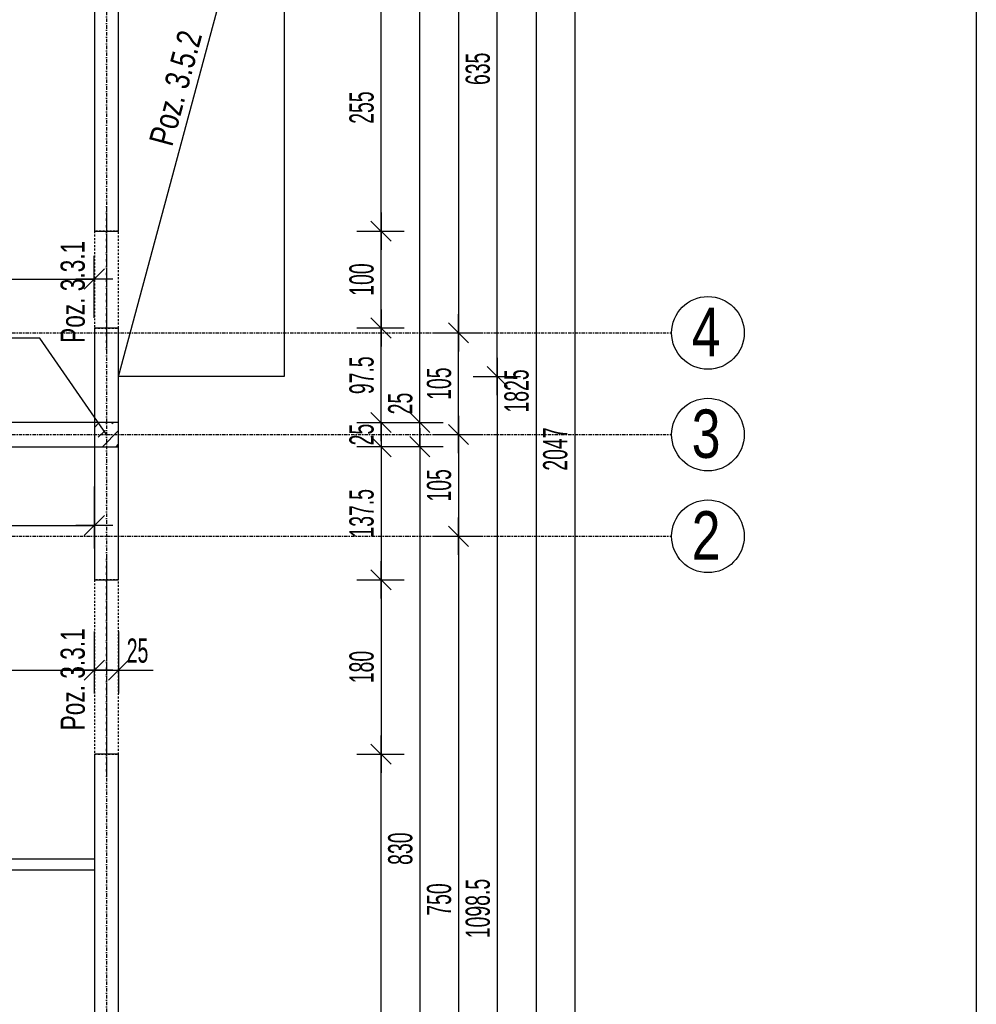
# Model space of a CAD drawing. Header units: millimetres. Extents: x -796 to 14823, y -2819 to 1873.
# Tile 49 of 51: x 13836 to 14823, y -827 to 190. Entities that reach past the tile are written whole.
import ezdxf

# ---------------------------------------------------------------- set-up
doc = ezdxf.new("R2010")
doc.units = ezdxf.units.MM
doc.header["$LTSCALE"] = 10
doc.linetypes.add('MO', pattern=[0.7, 0.35, -0.17, 0.01, -0.17])
doc.linetypes.add('MP', pattern=[0.36, 0.2, -0.16])
for name, color, linetype in [('BA_szr', 1, 'Continuous'), ('BA_txs', 2, 'Continuous'), ('BA_wym', 1, 'Continuous'), ('BD_lpm', 1, 'MP'), ('BD_osm', 1, 'MO'), ('BD_txs', 2, 'Continuous'), ('BD_wic', 1, 'Continuous'), ('BD_wig', 3, 'Continuous'), ('BZ_odn', 1, 'Continuous')]:
    doc.layers.add(name, color=color, linetype=linetype)
doc.styles.add('BIKTS', font='bikromsw.shx', dxfattribs={"width": 0.8})
doc.styles.add('BIKWYM', font='bikromsw.shx', dxfattribs={"width": 0.6})
doc.dimstyles.new('BA_KR_100_cm', dxfattribs={"dimtxt": 25, "dimasz": 1.666667, "dimexe": 24, "dimexo": 0, "dimgap": 0, "dimtad": 0, "dimdec": 1, "dimrnd": 0.5, "dimzin": 9, "dimdsep": 46, "dimtxsty": 'BIKWYM', "dimblk": 'WYM-KR', "dimcen": 0, "dimdle": 20, "dimclrd": 256, "dimclre": 256, "dimclrt": 2, "dimadec": 0, "dimazin": 0, "dimtfac": 0.033333, "dimtdec": 1, "dimtmove": 0, "dimatfit": 3, "dimldrblk": 'WYM-KR', "dimfxl": 25, "dimfxlon": 1, "dimtvp": 0.8, "dimtolj": 1, "dimarcsym": 0})
doc.dimstyles.new('BZ_ST_100_cm', dxfattribs={"dimtxt": 25, "dimasz": 1.666667, "dimexe": 24, "dimexo": 0, "dimgap": 0, "dimtad": 0, "dimdec": 1, "dimrnd": 0.5, "dimdsep": 46, "dimtxsty": 'BIKWYM', "dimblk": 'WYM-ST', "dimcen": 0, "dimdle": 20, "dimclrd": 256, "dimclre": 256, "dimclrt": 7, "dimadec": 0, "dimazin": 0, "dimtfac": 0.033333, "dimtdec": 1, "dimtix": 1, "dimtmove": 2, "dimatfit": 3, "dimldrblk": 'WYM-ST', "dimfxl": 25, "dimfxlon": 1, "dimtvp": 0.8, "dimtolj": 1, "dimtzin": 0, "dimarcsym": 0})

# ---------------------------------------------------------------- blocks, each defined once
blk = doc.blocks.new('WYM-ST')
blk.add_hatch(color=256).paths.add_polyline_path([(-13, 2.88), (0, 0), (-13, -2.88)])
blk.add_lwpolyline([(0, 0), (-13, 2.88), (-13, -2.88), (0, 0)])
blk = doc.blocks.new('WYM-KR')
at = {"color": 7, "linetype": 'ByBlock'}
blk.add_line((6.24, 6.24), (-6.24, -6.24), dxfattribs=at)
at = {"linetype": 'ByBlock'}
blk.add_line((11.52, 0), (-11.52, 0), dxfattribs=at)
blk = doc.blocks.new('*D492')
at = {"layer": 'BA_wym', "lineweight": -2}
for p, q in [((14183.6, 226.4), (14232.6, 226.4)), ((14208.6, -27), (14208.6, 224.7)), ((14183.6, -28.6), (14232.6, -28.6))]:
    blk.add_line(p, q, dxfattribs=at)
at = {"layer": 'Defpoints', "color": 0}
for p in [(13937.6, 226.4), (14208.6, 226.4), (13937.6, -28.6)]:
    blk.add_point(p, dxfattribs=at)
at = {"layer": 'BA_wym', "lineweight": -2, "xscale": 1.666666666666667, "yscale": 1.666666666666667, "zscale": 1.666666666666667}
for p, rotation in [((14208.6, 226.4), 90), ((14208.6, -28.6), 270)]:
    blk.add_blockref('WYM-KR', p, dxfattribs=dict(at, rotation=rotation))
at = {"layer": 'BA_wym', "color": 2, "insert": (14188.6, 98.9), "char_height": 25, "attachment_point": 5, "rotation": 90, "style": 'BIKWYM'}
blk.add_mtext('\\A1;255', dxfattribs=at)
blk = doc.blocks.new('*D493')
at = {"layer": 'BA_wym', "lineweight": -2}
for p, q in [((14183.6, -28.6), (14232.6, -28.6)), ((14208.6, -127), (14208.6, -30.3)), ((14183.6, -128.6), (14232.6, -128.6))]:
    blk.add_line(p, q, dxfattribs=at)
at = {"layer": 'Defpoints', "color": 0}
for p in [(13937.6, -28.6), (14208.6, -28.6), (13937.6, -128.6)]:
    blk.add_point(p, dxfattribs=at)
at = {"layer": 'BA_wym', "lineweight": -2, "xscale": 1.666666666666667, "yscale": 1.666666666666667, "zscale": 1.666666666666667}
for p, rotation in [((14208.6, -28.6), 90), ((14208.6, -128.6), 270)]:
    blk.add_blockref('WYM-KR', p, dxfattribs=dict(at, rotation=rotation))
at = {"layer": 'BA_wym', "color": 2, "insert": (14188.6, -78.6), "char_height": 25, "attachment_point": 5, "rotation": 90, "style": 'BIKWYM'}
blk.add_mtext('\\A1;100', dxfattribs=at)
blk = doc.blocks.new('*D494')
at = {"layer": 'BA_wym', "lineweight": -2}
for p, q in [((14183.6, -128.6), (14232.6, -128.6)), ((14208.6, -224.5), (14208.6, -130.3)), ((14183.6, -226.1), (14232.6, -226.1))]:
    blk.add_line(p, q, dxfattribs=at)
at = {"layer": 'Defpoints', "color": 0}
for p in [(13937.6, -128.6), (14208.6, -128.6), (13937.6, -226.1)]:
    blk.add_point(p, dxfattribs=at)
at = {"layer": 'BA_wym', "lineweight": -2, "xscale": 1.666666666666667, "yscale": 1.666666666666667, "zscale": 1.666666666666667}
for p, rotation in [((14208.6, -128.6), 90), ((14208.6, -226.1), 270)]:
    blk.add_blockref('WYM-KR', p, dxfattribs=dict(at, rotation=rotation))
at = {"layer": 'BA_wym', "color": 2, "insert": (14188.6, -177.4), "char_height": 25, "attachment_point": 5, "rotation": 90, "style": 'BIKWYM'}
blk.add_mtext('\\A1;97.5', dxfattribs=at)
blk = doc.blocks.new('*D495')
at = {"layer": 'BA_wym', "lineweight": -2}
for p, q in [((14208.6, -224.5), (14208.6, -222.8)), ((14183.6, -226.1), (14232.6, -226.1)), ((14208.6, -226.1), (14208.6, -251.1)), ((14183.6, -251.1), (14232.6, -251.1)), ((14208.6, -252.8), (14208.6, -254.5))]:
    blk.add_line(p, q, dxfattribs=at)
at = {"layer": 'Defpoints', "color": 0}
for p in [(13937.6, -226.1), (13937.6, -251.1), (14208.6, -251.1)]:
    blk.add_point(p, dxfattribs=at)
at = {"layer": 'BA_wym', "lineweight": -2, "xscale": 1.666666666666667, "yscale": 1.666666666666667, "zscale": 1.666666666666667}
for p, rotation in [((14208.6, -226.1), 270), ((14208.6, -251.1), 90)]:
    blk.add_blockref('WYM-KR', p, dxfattribs=dict(at, rotation=rotation))
at = {"layer": 'BA_wym', "color": 2, "insert": (14188.6, -238.6), "char_height": 25, "attachment_point": 5, "rotation": 90, "style": 'BIKWYM'}
blk.add_mtext('\\A1;25', dxfattribs=at)
blk = doc.blocks.new('*D496')
at = {"layer": 'BA_wym', "lineweight": -2}
for p, q in [((14183.6, -251.1), (14232.6, -251.1)), ((14208.6, -252.8), (14208.6, -387)), ((14183.6, -388.6), (14232.6, -388.6))]:
    blk.add_line(p, q, dxfattribs=at)
at = {"layer": 'Defpoints', "color": 0}
for p in [(13937.6, -251.1), (13937.6, -388.6), (14208.6, -388.6)]:
    blk.add_point(p, dxfattribs=at)
at = {"layer": 'BA_wym', "lineweight": -2, "xscale": 1.666666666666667, "yscale": 1.666666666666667, "zscale": 1.666666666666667}
for p, rotation in [((14208.6, -251.1), 90), ((14208.6, -388.6), 270)]:
    blk.add_blockref('WYM-KR', p, dxfattribs=dict(at, rotation=rotation))
at = {"layer": 'BA_wym', "color": 2, "insert": (14188.6, -319.9), "char_height": 25, "attachment_point": 5, "rotation": 90, "style": 'BIKWYM'}
blk.add_mtext('\\A1;137.5', dxfattribs=at)
blk = doc.blocks.new('*D497')
at = {"layer": 'BA_wym', "lineweight": -2}
for p, q in [((14183.6, -388.6), (14232.6, -388.6)), ((14208.6, -390.3), (14208.6, -567)), ((14183.6, -568.6), (14232.6, -568.6))]:
    blk.add_line(p, q, dxfattribs=at)
at = {"layer": 'Defpoints', "color": 0}
for p in [(13937.6, -388.6), (13937.6, -568.6), (14208.6, -568.6)]:
    blk.add_point(p, dxfattribs=at)
at = {"layer": 'BA_wym', "lineweight": -2, "xscale": 1.666666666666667, "yscale": 1.666666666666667, "zscale": 1.666666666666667}
for p, rotation in [((14208.6, -388.6), 90), ((14208.6, -568.6), 270)]:
    blk.add_blockref('WYM-KR', p, dxfattribs=dict(at, rotation=rotation))
at = {"layer": 'BA_wym', "color": 2, "insert": (14188.6, -478.6), "char_height": 25, "attachment_point": 5, "rotation": 90, "style": 'BIKWYM'}
blk.add_mtext('\\A1;180', dxfattribs=at)
blk = doc.blocks.new('*D498')
at = {"layer": 'BA_wym', "lineweight": -2}
for p, q in [((14183.6, -568.6), (14232.6, -568.6)), ((14208.6, -1250.5), (14208.6, -570.3)), ((14183.6, -1252.1), (14232.6, -1252.1))]:
    blk.add_line(p, q, dxfattribs=at)
at = {"layer": 'Defpoints', "color": 0}
for p in [(13937.6, -568.6), (14208.6, -568.6), (13937.6, -1252.1)]:
    blk.add_point(p, dxfattribs=at)
at = {"layer": 'BA_wym', "lineweight": -2, "xscale": 1.666666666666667, "yscale": 1.666666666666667, "zscale": 1.666666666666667}
for p, rotation in [((14208.6, -568.6), 90), ((14208.6, -1252.1), 270)]:
    blk.add_blockref('WYM-KR', p, dxfattribs=dict(at, rotation=rotation))
at = {"layer": 'BA_wym', "color": 2, "insert": (14188.6, -910.4), "char_height": 25, "attachment_point": 5, "rotation": 90, "style": 'BIKWYM'}
blk.add_mtext('\\A1;683.5', dxfattribs=at)
blk = doc.blocks.new('*D501')
at = {"layer": 'BA_wym', "lineweight": -2}
for p, q in [((14223.6, 693.9), (14272.6, 693.9)), ((14248.6, -224.5), (14248.6, 692.2)), ((14223.6, -226.1), (14272.6, -226.1))]:
    blk.add_line(p, q, dxfattribs=at)
at = {"layer": 'Defpoints', "color": 0}
for p in [(13937.6, 693.9), (14248.6, 693.9), (13937.6, -226.1)]:
    blk.add_point(p, dxfattribs=at)
at = {"layer": 'BA_wym', "lineweight": -2, "xscale": 1.666666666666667, "yscale": 1.666666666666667, "zscale": 1.666666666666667}
for p, rotation in [((14248.6, 693.9), 90), ((14248.6, -226.1), 270)]:
    blk.add_blockref('WYM-KR', p, dxfattribs=dict(at, rotation=rotation))
at = {"layer": 'BA_wym', "color": 2, "insert": (14228.6, 233.9), "char_height": 25, "attachment_point": 5, "rotation": 90, "style": 'BIKWYM'}
blk.add_mtext('\\A1;920', dxfattribs=at)
blk = doc.blocks.new('*D502')
at = {"layer": 'BA_wym', "lineweight": -2}
for p, q in [((14248.6, -224.5), (14248.6, -190.4)), ((14223.6, -226.1), (14272.6, -226.1)), ((14248.6, -251.1), (14248.6, -226.1)), ((14223.6, -251.1), (14272.6, -251.1)), ((14248.6, -252.8), (14248.6, -254.5))]:
    blk.add_line(p, q, dxfattribs=at)
at = {"layer": 'Defpoints', "color": 0}
for p in [(13937.6, -226.1), (14248.6, -226.1), (13937.6, -251.1)]:
    blk.add_point(p, dxfattribs=at)
at = {"layer": 'BA_wym', "lineweight": -2, "xscale": 1.666666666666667, "yscale": 1.666666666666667, "zscale": 1.666666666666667}
for p, rotation in [((14248.6, -226.1), 270), ((14248.6, -251.1), 90)]:
    blk.add_blockref('WYM-KR', p, dxfattribs=dict(at, rotation=rotation))
at = {"layer": 'BA_wym', "color": 2, "insert": (14228.6, -206.6), "char_height": 25, "attachment_point": 5, "rotation": 90, "style": 'BIKWYM'}
blk.add_mtext('\\A1;25', dxfattribs=at)
blk = doc.blocks.new('*D503')
at = {"layer": 'BA_wym', "lineweight": -2}
for p, q in [((14223.6, -251.1), (14272.6, -251.1)), ((14248.6, -252.8), (14248.6, -1079.5)), ((14223.6, -1081.1), (14272.6, -1081.1))]:
    blk.add_line(p, q, dxfattribs=at)
at = {"layer": 'Defpoints', "color": 0}
for p in [(13937.6, -251.1), (13912.6, -1081.1), (14248.6, -1081.1)]:
    blk.add_point(p, dxfattribs=at)
at = {"layer": 'BA_wym', "lineweight": -2, "xscale": 1.666666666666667, "yscale": 1.666666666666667, "zscale": 1.666666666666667}
for p, rotation in [((14248.6, -251.1), 90), ((14248.6, -1081.1), 270)]:
    blk.add_blockref('WYM-KR', p, dxfattribs=dict(at, rotation=rotation))
at = {"layer": 'BA_wym', "color": 2, "insert": (14228.6, -666.1), "char_height": 25, "attachment_point": 5, "rotation": 90, "style": 'BIKWYM'}
blk.add_mtext('\\A1;830', dxfattribs=at)
blk = doc.blocks.new('*D507')
at = {"layer": 'BA_wym', "lineweight": -2}
for p, q in [((14263.6, 706.4), (14312.6, 706.4)), ((14288.6, 704.7), (14288.6, -132)), ((14263.6, -133.6), (14312.6, -133.6))]:
    blk.add_line(p, q, dxfattribs=at)
at = {"layer": 'Defpoints', "color": 0}
for p in [(13937.6, 706.4), (13937.6, -133.6), (14288.6, -133.6)]:
    blk.add_point(p, dxfattribs=at)
at = {"layer": 'BA_wym', "lineweight": -2, "xscale": 1.666666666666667, "yscale": 1.666666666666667, "zscale": 1.666666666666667}
for p, rotation in [((14288.6, 706.4), 90), ((14288.6, -133.6), 270)]:
    blk.add_blockref('WYM-KR', p, dxfattribs=dict(at, rotation=rotation))
at = {"layer": 'BA_wym', "color": 2, "insert": (14268.6, 286.4), "char_height": 25, "attachment_point": 5, "rotation": 90, "style": 'BIKWYM'}
blk.add_mtext('\\A1;840', dxfattribs=at)
blk = doc.blocks.new('*D508')
at = {"layer": 'BA_wym', "lineweight": -2}
for p, q in [((14263.6, -133.6), (14312.6, -133.6)), ((14288.6, -237), (14288.6, -135.3)), ((14263.6, -238.6), (14312.6, -238.6))]:
    blk.add_line(p, q, dxfattribs=at)
at = {"layer": 'Defpoints', "color": 0}
for p in [(13937.6, -133.6), (14288.6, -133.6), (13937.6, -238.6)]:
    blk.add_point(p, dxfattribs=at)
at = {"layer": 'BA_wym', "lineweight": -2, "xscale": 1.666666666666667, "yscale": 1.666666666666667, "zscale": 1.666666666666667}
for p, rotation in [((14288.6, -133.6), 90), ((14288.6, -238.6), 270)]:
    blk.add_blockref('WYM-KR', p, dxfattribs=dict(at, rotation=rotation))
at = {"layer": 'BA_wym', "color": 2, "insert": (14268.6, -186.1), "char_height": 25, "attachment_point": 5, "rotation": 90, "style": 'BIKWYM'}
blk.add_mtext('\\A1;105', dxfattribs=at)
blk = doc.blocks.new('*D509')
at = {"layer": 'BA_wym', "lineweight": -2}
for p, q in [((14263.6, -238.6), (14312.6, -238.6)), ((14288.6, -240.3), (14288.6, -342)), ((14263.6, -343.6), (14312.6, -343.6))]:
    blk.add_line(p, q, dxfattribs=at)
at = {"layer": 'Defpoints', "color": 0}
for p in [(13937.6, -238.6), (13937.6, -343.6), (14288.6, -343.6)]:
    blk.add_point(p, dxfattribs=at)
at = {"layer": 'BA_wym', "lineweight": -2, "xscale": 1.666666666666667, "yscale": 1.666666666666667, "zscale": 1.666666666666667}
for p, rotation in [((14288.6, -238.6), 90), ((14288.6, -343.6), 270)]:
    blk.add_blockref('WYM-KR', p, dxfattribs=dict(at, rotation=rotation))
at = {"layer": 'BA_wym', "color": 2, "insert": (14268.6, -291.1), "char_height": 25, "attachment_point": 5, "rotation": 90, "style": 'BIKWYM'}
blk.add_mtext('\\A1;105', dxfattribs=at)
blk = doc.blocks.new('*D510')
at = {"layer": 'BA_wym', "lineweight": -2}
for p, q in [((14263.6, -343.6), (14312.6, -343.6)), ((14288.6, -345.3), (14288.6, -1092)), ((14263.6, -1093.6), (14312.6, -1093.6))]:
    blk.add_line(p, q, dxfattribs=at)
at = {"layer": 'Defpoints', "color": 0}
for p in [(13937.6, -343.6), (13937.6, -1093.6), (14288.6, -1093.6)]:
    blk.add_point(p, dxfattribs=at)
at = {"layer": 'BA_wym', "lineweight": -2, "xscale": 1.666666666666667, "yscale": 1.666666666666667, "zscale": 1.666666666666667}
for p, rotation in [((14288.6, -343.6), 90), ((14288.6, -1093.6), 270)]:
    blk.add_blockref('WYM-KR', p, dxfattribs=dict(at, rotation=rotation))
at = {"layer": 'BA_wym', "color": 2, "insert": (14268.6, -718.6), "char_height": 25, "attachment_point": 5, "rotation": 90, "style": 'BIKWYM'}
blk.add_mtext('\\A1;750', dxfattribs=at)
blk = doc.blocks.new('*D513')
at = {"layer": 'BA_wym', "lineweight": -2}
for p, q in [((14343.6, 718.9), (14392.6, 718.9)), ((14368.6, 717.2), (14368.6, -1104.5)), ((14343.6, -1106.1), (14392.6, -1106.1))]:
    blk.add_line(p, q, dxfattribs=at)
at = {"layer": 'Defpoints', "color": 0}
for p in [(13937.6, 718.9), (13912.6, -1106.1), (14368.6, -1106.1)]:
    blk.add_point(p, dxfattribs=at)
at = {"layer": 'BA_wym', "lineweight": -2, "xscale": 1.666666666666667, "yscale": 1.666666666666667, "zscale": 1.666666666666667}
for p, rotation in [((14368.6, 718.9), 90), ((14368.6, -1106.1), 270)]:
    blk.add_blockref('WYM-KR', p, dxfattribs=dict(at, rotation=rotation))
at = {"layer": 'BA_wym', "color": 2, "insert": (14348.6, -193.6), "char_height": 25, "attachment_point": 5, "rotation": 90, "style": 'BIKWYM'}
blk.add_mtext('\\A1;1825', dxfattribs=at)
blk = doc.blocks.new('*D515')
at = {"layer": 'BA_wym', "lineweight": -2}
for p, q in [((14383.6, 769.9), (14432.6, 769.9)), ((14408.6, 768.2), (14408.6, -1275.5)), ((14383.6, -1277.1), (14432.6, -1277.1))]:
    blk.add_line(p, q, dxfattribs=at)
at = {"layer": 'Defpoints', "color": 0}
for p in [(13247.6, 769.9), (13937.6, -1277.1), (14408.6, -1277.1)]:
    blk.add_point(p, dxfattribs=at)
at = {"layer": 'BA_wym', "lineweight": -2, "xscale": 1.666666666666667, "yscale": 1.666666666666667, "zscale": 1.666666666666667}
for p, rotation in [((14408.6, 769.9), 90), ((14408.6, -1277.1), 270)]:
    blk.add_blockref('WYM-KR', p, dxfattribs=dict(at, rotation=rotation))
at = {"layer": 'BA_wym', "color": 2, "insert": (14388.6, -253.6), "char_height": 25, "attachment_point": 5, "rotation": 90, "style": 'BIKWYM'}
blk.add_mtext('\\A1;2047', dxfattribs=at)
blk = doc.blocks.new('*D539')
at = {"layer": 'BA_wym', "lineweight": -2}
for p, q in [((13397.6, -441.8), (13397.6, -505.8)), ((13912.6, -441.8), (13912.6, -505.8)), ((13399.3, -481.8), (13911, -481.8))]:
    blk.add_line(p, q, dxfattribs=at)
at = {"layer": 'Defpoints', "color": 0}
for p in [(13397.6, -356.1), (13912.6, -360.7), (13912.6, -481.8)]:
    blk.add_point(p, dxfattribs=at)
at = {"layer": 'BA_wym', "lineweight": -2, "xscale": 1.666666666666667, "yscale": 1.666666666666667, "zscale": 1.666666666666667, "rotation": 180}
blk.add_blockref('WYM-KR', (13397.6, -481.8), dxfattribs=at)
at = {"layer": 'BA_wym', "lineweight": -2, "xscale": 1.666666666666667, "yscale": 1.666666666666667, "zscale": 1.666666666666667}
blk.add_blockref('WYM-KR', (13912.6, -481.8), dxfattribs=at)
at = {"layer": 'BA_wym', "color": 2, "insert": (13629.4, -461.8), "char_height": 25, "attachment_point": 5, "style": 'BIKWYM'}
blk.add_mtext('\\A1;515', dxfattribs=at)
blk = doc.blocks.new('*D540')
at = {"layer": 'BA_wym', "lineweight": -2}
for p, q in [((13912.6, -441.8), (13912.6, -505.8)), ((13937.6, -441.8), (13937.6, -505.8)), ((13911, -481.8), (13909.3, -481.8)), ((13912.6, -481.8), (13937.6, -481.8)), ((13939.3, -481.8), (13973.4, -481.8))]:
    blk.add_line(p, q, dxfattribs=at)
at = {"layer": 'Defpoints', "color": 0}
for p in [(13912.6, -360.7), (13937.6, -360.7), (13937.6, -481.8)]:
    blk.add_point(p, dxfattribs=at)
at = {"layer": 'BA_wym', "lineweight": -2, "xscale": 1.666666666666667, "yscale": 1.666666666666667, "zscale": 1.666666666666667}
blk.add_blockref('WYM-KR', (13912.6, -481.8), dxfattribs=at)
at = {"layer": 'BA_wym', "lineweight": -2, "xscale": 1.666666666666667, "yscale": 1.666666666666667, "zscale": 1.666666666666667, "rotation": 180}
blk.add_blockref('WYM-KR', (13937.6, -481.8), dxfattribs=at)
at = {"layer": 'BA_wym', "color": 2, "insert": (13957.2, -461.8), "char_height": 25, "attachment_point": 5, "style": 'BIKWYM'}
blk.add_mtext('\\A1;25', dxfattribs=at)
blk = doc.blocks.new('*D608')
at = {"layer": 'BA_wym', "lineweight": -2}
for p, q in [((13668.1, -292.4), (13668.1, -356.4)), ((13912.6, -292.4), (13912.6, -356.4)), ((13669.8, -332.4), (13911, -332.4))]:
    blk.add_line(p, q, dxfattribs=at)
at = {"layer": 'Defpoints', "color": 0}
for p in [(13912.6, -251.1), (13668.1, -279.6), (13912.6, -332.4)]:
    blk.add_point(p, dxfattribs=at)
at = {"layer": 'BA_wym', "lineweight": -2, "xscale": 1.666666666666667, "yscale": 1.666666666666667, "zscale": 1.666666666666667, "rotation": 180}
blk.add_blockref('WYM-KR', (13668.1, -332.4), dxfattribs=at)
at = {"layer": 'BA_wym', "lineweight": -2, "xscale": 1.666666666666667, "yscale": 1.666666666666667, "zscale": 1.666666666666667}
blk.add_blockref('WYM-KR', (13912.6, -332.4), dxfattribs=at)
at = {"layer": 'BA_wym', "color": 2, "insert": (13790.4, -312.4), "char_height": 25, "attachment_point": 5, "style": 'BIKWYM'}
blk.add_mtext('\\A1;244.5', dxfattribs=at)
blk = doc.blocks.new('*D610')
at = {"layer": 'BA_wym', "lineweight": -2}
for p, q in [((13581.6, -118.1), (13581.6, -54.1)), ((13912.6, -118.1), (13912.6, -54.1)), ((13583.3, -78.1), (13911, -78.1))]:
    blk.add_line(p, q, dxfattribs=at)
at = {"layer": 'Defpoints', "color": 0}
for p in [(13912.6, -78.1), (13581.6, -122.2), (13912.6, -128.6)]:
    blk.add_point(p, dxfattribs=at)
at = {"layer": 'BA_wym', "lineweight": -2, "xscale": 1.666666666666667, "yscale": 1.666666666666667, "zscale": 1.666666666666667}
for p, rotation in [((13581.6, -78.1), 180), ((13912.6, -78.1), 360)]:
    blk.add_blockref('WYM-KR', p, dxfattribs=dict(at, rotation=rotation))
at = {"layer": 'BA_wym', "color": 2, "insert": (13747.1, -58.1), "char_height": 25, "attachment_point": 5, "style": 'BIKWYM'}
blk.add_mtext('\\A1;331', dxfattribs=at)
blk = doc.blocks.new('*D630')
at = {"layer": 'BA_wym', "lineweight": -2}
for p, q in [((14303.6, 456.4), (14352.6, 456.4)), ((14328.6, -177), (14328.6, 454.7)), ((14303.6, -178.6), (14352.6, -178.6))]:
    blk.add_line(p, q, dxfattribs=at)
at = {"layer": 'Defpoints', "color": 0}
for p in [(14288.6, 456.4), (14328.6, 456.4), (14288.6, -178.6)]:
    blk.add_point(p, dxfattribs=at)
at = {"layer": 'BA_wym', "lineweight": -2, "xscale": 1.666666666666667, "yscale": 1.666666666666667, "zscale": 1.666666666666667}
for p, rotation in [((14328.6, 456.4), 90), ((14328.6, -178.6), 270)]:
    blk.add_blockref('WYM-KR', p, dxfattribs=dict(at, rotation=rotation))
at = {"layer": 'BA_wym', "color": 2, "insert": (14308.6, 138.9), "char_height": 25, "attachment_point": 5, "rotation": 90, "style": 'BIKWYM'}
blk.add_mtext('\\A1;635', dxfattribs=at)
blk = doc.blocks.new('*D631')
at = {"layer": 'BA_wym', "lineweight": -2}
for p, q in [((14303.6, -178.6), (14352.6, -178.6)), ((14328.6, -180.3), (14328.6, -1275.5)), ((14303.6, -1277.1), (14352.6, -1277.1))]:
    blk.add_line(p, q, dxfattribs=at)
at = {"layer": 'Defpoints', "color": 0}
for p in [(14288.6, -178.6), (14288.6, -1277.1), (14328.6, -1277.1)]:
    blk.add_point(p, dxfattribs=at)
at = {"layer": 'BA_wym', "lineweight": -2, "xscale": 1.666666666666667, "yscale": 1.666666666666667, "zscale": 1.666666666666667}
for p, rotation in [((14328.6, -178.6), 90), ((14328.6, -1277.1), 270)]:
    blk.add_blockref('WYM-KR', p, dxfattribs=dict(at, rotation=rotation))
at = {"layer": 'BA_wym', "color": 2, "insert": (14308.6, -727.9), "char_height": 25, "attachment_point": 5, "rotation": 90, "style": 'BIKWYM'}
blk.add_mtext('\\A1;1098.5', dxfattribs=at)
blk = doc.blocks.new('*D632')
at = {"layer": 'BA_wym', "lineweight": -2}
for p, q in [((13937.6, -1602.6), (13937.6, -1666.6)), ((14108.6, -1602.6), (14108.6, -1666.6)), ((13939.3, -1642.6), (14107, -1642.6))]:
    blk.add_line(p, q, dxfattribs=at)
at = {"layer": 'Defpoints', "color": 0}
for p in [(14108.6, -178.6), (13937.6, -1277.1), (14108.6, -1642.6)]:
    blk.add_point(p, dxfattribs=at)
at = {"layer": 'BA_wym', "lineweight": -2, "xscale": 1.666666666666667, "yscale": 1.666666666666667, "zscale": 1.666666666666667, "rotation": 180}
blk.add_blockref('WYM-KR', (13937.6, -1642.6), dxfattribs=at)
at = {"layer": 'BA_wym', "lineweight": -2, "xscale": 1.666666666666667, "yscale": 1.666666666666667, "zscale": 1.666666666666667}
blk.add_blockref('WYM-KR', (14108.6, -1642.6), dxfattribs=at)
at = {"layer": 'BA_wym', "color": 2, "insert": (14023.1, -1622.6), "char_height": 25, "attachment_point": 5, "style": 'BIKWYM'}
blk.add_mtext('\\A1;171', dxfattribs=at)
blk = doc.blocks.new('*D634')
at = {"layer": 'BA_wym', "lineweight": -2}
for p, q in [((11161.6, -1642.6), (11161.6, -1706.6)), ((14108.6, -1642.6), (14108.6, -1706.6)), ((11163.3, -1682.6), (14107, -1682.6))]:
    blk.add_line(p, q, dxfattribs=at)
at = {"layer": 'Defpoints', "color": 0}
for p in [(11161.6, -178.6), (14108.6, -178.6), (14108.6, -1682.6)]:
    blk.add_point(p, dxfattribs=at)
at = {"layer": 'BA_wym', "lineweight": -2, "xscale": 1.666666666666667, "yscale": 1.666666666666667, "zscale": 1.666666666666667, "rotation": 180}
blk.add_blockref('WYM-KR', (11161.6, -1682.6), dxfattribs=at)
at = {"layer": 'BA_wym', "lineweight": -2, "xscale": 1.666666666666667, "yscale": 1.666666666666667, "zscale": 1.666666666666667}
blk.add_blockref('WYM-KR', (14108.6, -1682.6), dxfattribs=at)
at = {"layer": 'BA_wym', "color": 2, "insert": (12635.1, -1662.6), "char_height": 25, "attachment_point": 5, "style": 'BIKWYM'}
blk.add_mtext('\\A1;2947', dxfattribs=at)

msp = doc.modelspace()

# ---------------------------------------------------------------- hatches: boundary and pattern name
at = {"layer": 'BA_szr'}
h = msp.add_hatch(dxfattribs=at)
h.set_pattern_fill('BIK_ZELBET', color=256, scale=100, angle=45, pattern_type=2)
h.set_pattern_definition([(45, (2298.868, -1294.997), (-14.142136, 14.142136), []), (45, (2291.797, -1287.926), (-14.142136, 14.142136), [10, -10])])
h.paths.add_polyline_path([(13912.64, -251.15), (13937.64, -251.15), (13937.64, -226.15), (13912.64, -226.15)])

# ---------------------------------------------------------------- linework, layer by layer
at = {"layer": 'BD_lpm'}
for points in [[(13912.64, -128.65), (13937.64, -128.65), (13937.64, -28.65), (13912.64, -28.65)], [(13912.64, -568.65), (13937.64, -568.65), (13937.64, -388.65), (13912.64, -388.65)]]:
    msp.add_lwpolyline(points, close=True, dxfattribs=at)
at = {"layer": 'BD_osm', "color": 5}
for p, q in [((13925.14, -3.65), (13925.14, -153.65)), ((13925.14, -363.65), (13925.14, -593.65))]:
    msp.add_line(p, q, dxfattribs=at)
at = {"layer": 'BD_osm'}
for points in [[(13925.14, 1289.86), (13925.14, -1782.6)], [(10761.64, -133.65), (14508.64, -133.65)], [(10761.64, -238.65), (14508.64, -238.65)], [(10761.64, -343.65), (14508.64, -343.65)]]:
    msp.add_lwpolyline(points, dxfattribs=at)
at = {"layer": 'BD_wic', "color": 5}
msp.add_lwpolyline([(10396.41, 1767.09), (14823.18, 1767.09), (14823.18, -2199.47), (10396.41, -2199.47)], close=True, dxfattribs=at)
at = {"layer": 'BD_wic'}
for points in [[(13937.64, 456.35), (14108.64, 456.35), (14108.64, -178.65), (13937.64, -178.65)], [(13937.64, -178.65), (14108.64, 456.35)], [(13912.64, -688.16), (13680.64, -688.16), (13680.64, -759.16), (13669.14, -759.16), (13669.14, -605.66), (13680.64, -605.66), (13680.64, -676.66), (13912.64, -676.66)]]:
    msp.add_lwpolyline(points, dxfattribs=at)
for centre in [(14546.14, -133.65), (14546.14, -238.65), (14546.14, -343.65)]:
    msp.add_circle(centre, 37.5, dxfattribs=at)
at = {"layer": 'BD_wig'}
for points in [[(13912.64, -28.65), (13937.64, -28.65), (13937.64, 226.35), (13912.64, 226.35)], [(13912.64, -251.15), (13937.64, -251.15), (13937.64, -226.15), (13912.64, -226.15)]]:
    msp.add_lwpolyline(points, close=True, dxfattribs=at)
for points in [[(13912.64, -388.65), (13937.64, -388.65), (13937.64, -128.65), (13912.64, -128.65), (13912.64, -226.15), (13397.64, -226.15), (13397.64, -121.15), (13361.64, -121.15), (13361.64, -146.15), (13372.64, -146.15), (13372.64, -331.15), (13361.64, -331.15), (13361.64, -356.15), (13397.64, -356.15), (13397.64, -251.15), (13912.64, -251.15), (13912.64, -388.65)], [(13912.64, -1277.15), (13937.64, -1277.15), (13937.64, -568.65), (13912.64, -568.65), (13912.64, -1081.15), (13885.14, -1081.15), (13885.14, -1106.15), (13912.64, -1106.15), (13912.64, -1277.15)]]:
    msp.add_lwpolyline(points, dxfattribs=at)

# ---------------------------------------------------------------- texts
at = {"layer": 'BA_txs', "style": 'BIKTS'}
for s, rotation, width, p in [('Poz. 3.5.2', 74.92827, 0.8, (13992.82, 57.7)), ('Poz. 3.3.1', 90, 0.7, (13902.73, -143.97)), ('Poz. 3.3.1', 90, 0.7, (13902.73, -543.97))]:
    msp.add_text(s, height=25, rotation=rotation, dxfattribs=dict(at, width=width)).set_placement(p)
at = {"layer": 'BD_txs', "style": 'BIKTS', "width": 0.8}
for s, p in [('4', (14529.33, -157.71)), ('3', (14529.33, -262.71)), ('2', (14529.33, -367.71))]:
    msp.add_text(s, height=50, dxfattribs=at).set_placement(p)

# ---------------------------------------------------------------- dimensions: what is measured, and where the dimension line sits
at = {"layer": 'BA_wym'}
for base, p1, p2, angle, override, picture, middle in [((14408.64, -1277.15), (13247.64, 769.85), (13937.64, -1277.15), 90, {"dimatfit": 1}, '*D515', (14388.64, -253.65)), ((14368.64, -1106.15), (13937.64, 718.85), (13912.64, -1106.15), 90, {"dimatfit": 1}, '*D513', (14348.64, -193.65)), ((14288.64, -133.65), (13937.64, 706.35), (13937.64, -133.65), 90, {"dimatfit": 1}, '*D507', (14268.64, 286.35)), ((14248.64, 693.85), (13937.64, -226.15), (13937.64, 693.85), 90, {"dimatfit": 1}, '*D501', (14228.64, 233.85)), ((14328.64, 456.35), (14288.64, -178.65), (14288.64, 456.35), 90, {"dimatfit": 1}, '*D630', (14308.64, 138.85)), ((14208.64, 226.35), (13937.64, -28.65), (13937.64, 226.35), 90, {"dimatfit": 1}, '*D492', (14188.64, 98.85)), ((14208.64, -28.65), (13937.64, -128.65), (13937.64, -28.65), 90, {"dimatfit": 1}, '*D493', (14188.64, -78.65)), ((13912.64, -78.12), (13581.64, -122.18), (13912.64, -128.65), 180, {"dimtmove": 1, "dimatfit": 1, "dimfxl": 40}, '*D610', (13747.14, -58.12)), ((14208.64, -128.65), (13937.64, -226.15), (13937.64, -128.65), 90, {"dimatfit": 1}, '*D494', (14188.64, -177.4)), ((14288.64, -133.65), (13937.64, -238.65), (13937.64, -133.65), 90, {"dimatfit": 1}, '*D508', (14268.64, -186.15)), ((14328.64, -1277.15), (14288.64, -178.65), (14288.64, -1277.15), 90, {"dimatfit": 1}, '*D631', (14308.64, -727.9)), ((14248.64, -226.15), (13937.64, -251.15), (13937.64, -226.15), 90, {"dimatfit": 1}, '*D502', (14228.64, -206.62)), ((14288.64, -343.65), (13937.64, -238.65), (13937.64, -343.65), 90, {"dimatfit": 1}, '*D509', (14268.64, -291.15)), ((14248.64, -1081.15), (13937.64, -251.15), (13912.64, -1081.15), 90, {"dimatfit": 1}, '*D503', (14228.64, -666.15)), ((14208.64, -388.65), (13937.64, -251.15), (13937.64, -388.65), 90, {"dimatfit": 1}, '*D496', (14188.64, -319.9)), ((13912.64, -332.38), (13668.14, -279.65), (13912.64, -251.15), 180, {"dimatfit": 1, "dimfxl": 40}, '*D608', (13790.39, -312.38)), ((14288.64, -1093.65), (13937.64, -343.65), (13937.64, -1093.65), 90, {"dimatfit": 1}, '*D510', (14268.64, -718.65)), ((14208.64, -568.65), (13937.64, -388.65), (13937.64, -568.65), 90, {"dimatfit": 1}, '*D497', (14188.64, -478.65)), ((14208.64, -568.65), (13937.64, -1252.15), (13937.64, -568.65), 90, {"dimatfit": 1}, '*D498', (14188.64, -910.4))]:
    dim = msp.add_linear_dim(base=base, p1=p1, p2=p2, angle=angle, dimstyle='BA_KR_100_cm', override=override, dxfattribs=at)
    dim.commit()
    dim.dimension.update_dxf_attribs({"geometry": picture, "text_midpoint": middle})
for base, p1, p2, override, picture, middle in [((14108.64, -1682.6), (11161.64, -178.65), (14108.64, -178.65), {"dimatfit": 1, "dimfxl": 40}, '*D634', (12635.14, -1662.6)), ((14108.64, -1642.6), (13937.64, -1277.15), (14108.64, -178.65), {"dimatfit": 1, "dimfxl": 40}, '*D632', (14023.14, -1622.6)), ((13937.64, -481.84), (13912.64, -360.71), (13937.64, -360.71), {"dimblk": 'WYM-KR', "dimatfit": 1, "dimfxl": 40}, '*D540', (13957.17, -461.84))]:
    dim = msp.add_linear_dim(base=base, p1=p1, p2=p2, dimstyle='BA_KR_100_cm', override=override, dxfattribs=at)
    dim.commit()
    dim.dimension.update_dxf_attribs({"geometry": picture, "text_midpoint": middle})
dim = msp.add_linear_dim(base=(14208.64, -251.15), p1=(13937.64, -226.15), p2=(13937.64, -251.15), angle=90, dimstyle='BA_KR_100_cm', override={"dimatfit": 1}, dxfattribs=at)
dim.commit()
dim.dimension.update_dxf_attribs({"geometry": '*D495', "text_midpoint": (14208.64, -238.65), "dimtype": 160})
dim = msp.add_linear_dim(base=(13912.64, -481.84), p1=(13397.64, -356.15), p2=(13912.64, -360.71), dimstyle='BA_KR_100_cm', override={"dimtmove": 1, "dimatfit": 1, "dimfxl": 40}, dxfattribs=at)
dim.commit()
dim.dimension.update_dxf_attribs({"geometry": '*D539', "text_midpoint": (13629.43, -481.84), "dimtype": 160})

# ---------------------------------------------------------------- leaders
at = {"layer": 'BZ_odn', "has_arrowhead": 0}
msp.add_leader([(13925.14, -238.65), (13856.21, -139.02), (13669.83, -139.02)], dimstyle='BZ_ST_100_cm', dxfattribs=at)

doc.saveas('drawing.dxf')
